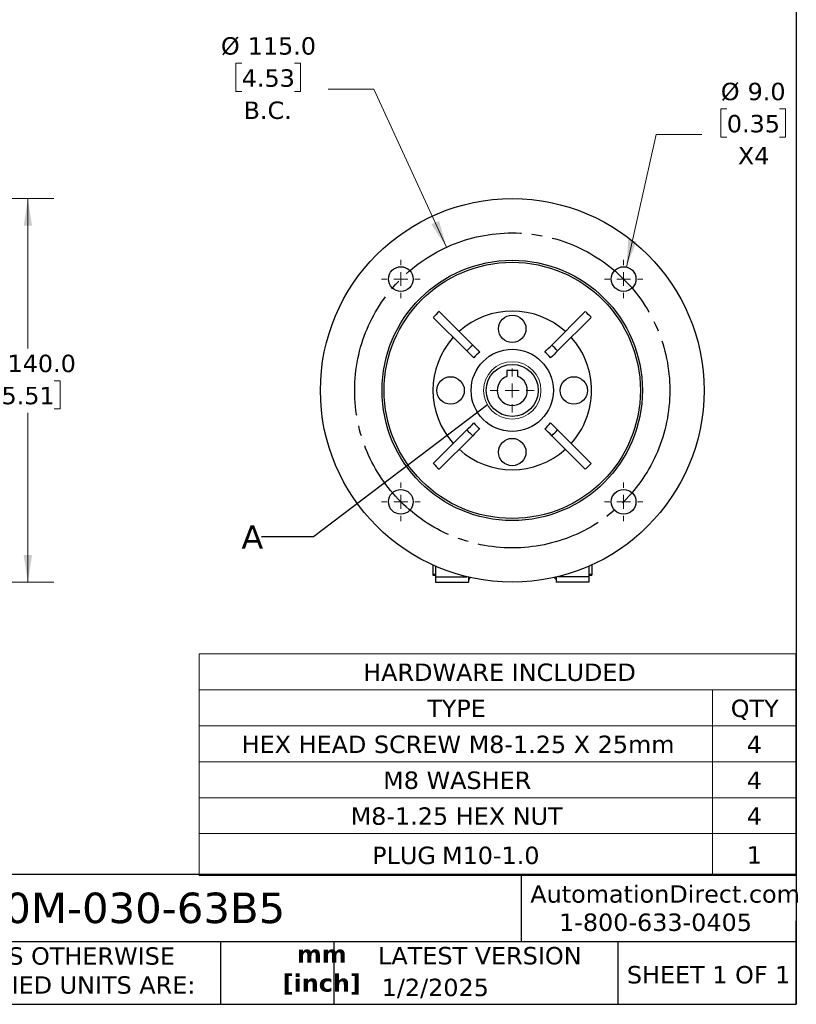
# Model space of a CAD drawing. Header units: millimetres. Extents: x 19 to 819, y 19 to 629.
# Tile 4 of 7: x 536 to 819, y 19 to 378. Entities that reach past the tile are written whole.
import ezdxf

# ---------------------------------------------------------------- set-up
doc = ezdxf.new("R2010")
doc.units = ezdxf.units.MM
doc.header["$LTSCALE"] = 3
doc.linetypes.add('SLD-Center', pattern=[19.05, 15.24, -1.27, 1.27, -1.27])
doc.linetypes.add('SLD-Solid', pattern=[0])
doc.layers.add('CENTER', color=40, linetype='SLD-Center')
doc.layers.add('TEXT', color=140, linetype='SLD-Solid', lineweight=25)
doc.styles.add('SLDTEXTSTYLE0', font='VERDANA.TTF')
doc.styles.add('SLDTEXTSTYLE1', font='VERDANAB.TTF')
doc.styles.get("Standard").update_dxf_attribs({"font": 'VERDANA.TTF'})
doc.dimstyles.new('SLDDIMSTYLE0', dxfattribs={"dimtxt": 6.474023, "dimasz": 9.906, "dimexe": 0, "dimexo": 0.0625, "dimgap": 1.618506, "dimtad": 0, "dimtih": 1, "dimtoh": 1, "dimdec": 1, "dimrnd": 1e-09, "dimzin": 4, "dimdsep": 46, "dimtxsty": 'SLDTEXTSTYLE0', "dimsah": 1, "dimcen": 0.09, "dimadec": 0, "dimazin": 1, "dimtfac": 1, "dimtdec": 1, "dimtofl": 0, "dimtmove": 0, "dimatfit": 3, "dimfxl": 0, "dimfrac": 2, "dimtolj": 1, "dimtzin": 12, "dimarcsym": 0})
doc.dimstyles.new('SLDDIMSTYLE2', dxfattribs={"dimtxt": 6.474023, "dimasz": 9.906, "dimexe": 0, "dimexo": 0.0625, "dimgap": 1.618506, "dimtad": 0, "dimtih": 1, "dimtoh": 1, "dimdec": 1, "dimrnd": 1e-09, "dimzin": 4, "dimdsep": 46, "dimtxsty": 'SLDTEXTSTYLE0', "dimsah": 1, "dimcen": 0, "dimadec": 0, "dimazin": 1, "dimtfac": 1, "dimtdec": 1, "dimtofl": 0, "dimtmove": 0, "dimatfit": 3, "dimfxl": 0, "dimfrac": 2, "dimtolj": 1, "dimtzin": 12, "dimarcsym": 0})
doc.dimstyles.new('SLDDIMSTYLE4', dxfattribs={"dimtxt": 0.18, "dimasz": 9.906, "dimexe": 0, "dimexo": 0.0625, "dimgap": 0, "dimtad": 0, "dimtih": 1, "dimtoh": 1, "dimdec": 0, "dimrnd": 1e-09, "dimzin": 0, "dimdsep": 46, "dimtxsty": 'Standard', "dimblk1": 'NONE', "dimblk2": 'NONE', "dimsah": 1, "dimcen": 0.09, "dimadec": 0, "dimazin": 0, "dimtfac": 9.906, "dimtdec": 0, "dimtofl": 0, "dimtmove": 0, "dimatfit": 3, "dimldrblk": 'NONE', "dimfxl": 0, "dimfrac": 2, "dimtolj": 1, "dimtzin": 0, "dimarcsym": 0})

# ---------------------------------------------------------------- blocks, each defined once
blk = doc.blocks.new('SW_TABLEANNOTATION_0')
at = {"color": 0, "linetype": 'SLD-Solid', "lineweight": 18}
for p, q in [((0, 0), (0, -13.1)), ((0, 0), (187.26, 0)), ((187.26, 0), (217.72, 0)), ((217.72, 0), (217.72, -13.1)), ((0, -13.1), (0, -26.31)), ((0, -13.1), (187.26, -13.1)), ((187.26, -13.1), (187.26, -26.31)), ((187.26, -13.1), (217.72, -13.1)), ((217.72, -13.1), (217.72, -26.31)), ((0, -26.31), (0, -39.42)), ((0, -26.31), (187.26, -26.31)), ((187.26, -26.31), (187.26, -39.42)), ((187.26, -26.31), (217.72, -26.31)), ((217.72, -26.31), (217.72, -39.42)), ((0, -39.42), (0, -52.52)), ((0, -39.42), (187.26, -39.42)), ((187.26, -39.42), (187.26, -52.52)), ((187.26, -39.42), (217.72, -39.42)), ((217.72, -39.42), (217.72, -52.52)), ((0, -52.52), (0, -65.62)), ((0, -52.52), (187.26, -52.52)), ((187.26, -52.52), (187.26, -65.62)), ((187.26, -52.52), (217.72, -52.52)), ((217.72, -52.52), (217.72, -65.62)), ((0, -65.62), (0, -80.84)), ((0, -65.62), (187.26, -65.62)), ((187.26, -65.62), (187.26, -80.84)), ((187.26, -65.62), (217.72, -65.62)), ((217.72, -65.62), (217.72, -80.84)), ((0, -80.84), (187.26, -80.84)), ((187.26, -80.84), (217.72, -80.84))]:
    blk.add_line(p, q, dxfattribs=at)
at = {"color": 0, "linetype": 'Continuous', "lineweight": 0, "char_height": 6.35, "attachment_point": 1, "style": 'SLDTEXTSTYLE0'}
for s, insert in [('HARDWARE INCLUDED', (59.82, -3.52)), ('TYPE', (83.19, -16.68)), ('QTY', (193.94, -16.68)), ('HEX HEAD SCREW M8-1.25 X 25mm', (15.45, -29.83)), ('4', (199.8, -29.83)), ('M8 WASHER', (67.11, -42.94)), ('4', (199.8, -42.94)), ('M8-1.25 HEX NUT', (55.22, -56.04)), ('4', (199.8, -56.04)), ('PLUG', (63.09, -70.37)), ('M10-1.0', (88.56, -70.37)), ('1', (199.8, -70.2))]:
    blk.add_mtext(s, dxfattribs=dict(at, insert=insert))
blk = doc.blocks.new('_D_8')
at = {"color": 7, "linetype": 'SLD-Solid', "lineweight": 0}
for p, q in [((451.15, 313.15), (548.25, 313.15)), ((538.72, 313.15), (538.72, 258.41)), ((529.1, 246.67), (526.93, 246.67)), ((526.93, 246.67), (526.93, 236.38)), ((548.34, 246.67), (550.51, 246.67)), ((550.51, 246.67), (550.51, 236.38)), ((526.93, 236.38), (529.1, 236.38)), ((538.72, 173.15), (538.72, 234.93)), ((550.51, 236.38), (548.34, 236.38)), ((451.15, 173.15), (548.25, 173.15))]:
    blk.add_line(p, q, dxfattribs=at)
at = {"color": 7, "linetype": 'SLD-Solid', "lineweight": 18}
for points in [[(538.72, 313.15), (537.2, 303.24), (540.25, 303.24)], [(538.72, 173.15), (540.25, 183.05), (537.2, 183.05)]]:
    blk.add_solid(points, dxfattribs=at)
at = {"color": 7, "linetype": 'SLD-Solid', "lineweight": 18, "char_height": 6.35, "attachment_point": 1, "style": 'SLDTEXTSTYLE0'}
for s, insert in [('%%c', (521.52, 256.18)), ('140.0', (531.3, 256.18)), ('5.51', (529.1, 244.45))]:
    blk.add_mtext(s, dxfattribs=dict(at, insert=insert))
blk = doc.blocks.new('_D_18')
at = {"color": 7, "linetype": 'SLD-Solid', "lineweight": 0}
for p, q in [((616.76, 362.57), (614.59, 362.57)), ((614.59, 362.57), (614.59, 352.28)), ((636, 362.57), (638.17, 362.57)), ((638.17, 362.57), (638.17, 352.28)), ((614.59, 352.28), (616.76, 352.28)), ((638.17, 352.28), (636, 352.28)), ((665.01, 353.16), (648.34, 353.16)), ((691.51, 295.41), (665.01, 353.16))]:
    blk.add_line(p, q, dxfattribs=at)
at = {"color": 7, "linetype": 'SLD-Solid', "lineweight": 18}
blk.add_solid([(691.51, 295.41), (688.76, 305.05), (685.99, 303.78)], dxfattribs=at)
at = {"color": 7, "linetype": 'SLD-Solid', "lineweight": 18, "char_height": 6.35, "attachment_point": 1, "style": 'SLDTEXTSTYLE0'}
for s, insert in [('%%c', (609.18, 372.08)), ('115.0', (618.95, 372.08)), ('4.53', (616.76, 360.34)), ('B.C.', (617.44, 348.6))]:
    blk.add_mtext(s, dxfattribs=dict(at, insert=insert))
blk = doc.blocks.new('_D_19')
at = {"color": 7, "linetype": 'SLD-Solid', "lineweight": 0}
for p, q in [((793.8, 345.93), (791.62, 345.93)), ((791.62, 345.93), (791.62, 335.64)), ((813.03, 345.93), (815.21, 345.93)), ((815.21, 345.93), (815.21, 335.64)), ((757.13, 288.19), (768.02, 336.53)), ((768.02, 336.53), (784.69, 336.53)), ((791.62, 335.64), (793.8, 335.64)), ((815.21, 335.64), (813.03, 335.64))]:
    blk.add_line(p, q, dxfattribs=at)
at = {"color": 7, "linetype": 'SLD-Solid', "lineweight": 18}
blk.add_solid([(757.13, 288.19), (760.8, 297.52), (757.82, 298.19)], dxfattribs=at)
at = {"color": 7, "linetype": 'SLD-Solid', "lineweight": 18, "char_height": 6.35, "attachment_point": 1, "style": 'SLDTEXTSTYLE0'}
for s, insert in [('%%c', (791.6, 355.44)), ('9.0', (801.38, 355.44)), ('0.35', (793.8, 343.7)), ('X4', (797.82, 331.97))]:
    blk.add_mtext(s, dxfattribs=dict(at, insert=insert))
blk = doc.blocks.new('SW_CENTERMARKSYMBOL_9')
at = {"color": 0, "linetype": 'SLD-Solid', "lineweight": 18}
for p, q in [((0, 5.08), (0, 8.04)), ((-5.08, 0), (-8.04, 0)), ((0, 0), (-2.54, 0)), ((0, 0), (0, 2.54)), ((0, 0), (0, -2.54)), ((0, 0), (2.54, 0)), ((5.08, 0), (8.04, 0)), ((0, -5.08), (0, -8.04))]:
    blk.add_line(p, q, dxfattribs=at)
blk = doc.blocks.new('SW_CENTERMARKSYMBOL_10')
at = {"color": 0, "linetype": 'SLD-Solid', "lineweight": 18}
for p, q in [((0, 5.08), (0, 7.04)), ((-5.08, 0), (-7.04, 0)), ((0, 0), (-2.54, 0)), ((0, 0), (0, 2.54)), ((0, 0), (0, -2.54)), ((0, 0), (2.54, 0)), ((5.08, 0), (7.04, 0)), ((0, -5.08), (0, -7.04))]:
    blk.add_line(p, q, dxfattribs=at)
blk = doc.blocks.new('SW_CENTERMARKSYMBOL_11')
at = {"color": 0, "linetype": 'SLD-Solid', "lineweight": 18}
for p, q in [((0, 5.08), (0, 7.04)), ((-5.08, 0), (-7.04, 0)), ((0, 0), (-2.54, 0)), ((0, 0), (0, 2.54)), ((0, 0), (0, -2.54)), ((0, 0), (2.54, 0)), ((5.08, 0), (7.04, 0)), ((0, -5.08), (0, -7.04))]:
    blk.add_line(p, q, dxfattribs=at)
blk = doc.blocks.new('SW_CENTERMARKSYMBOL_12')
at = {"color": 0, "linetype": 'SLD-Solid', "lineweight": 18}
for p, q in [((0, 5.08), (0, 7.04)), ((-5.08, 0), (-7.04, 0)), ((0, 0), (-2.54, 0)), ((0, 0), (0, 2.54)), ((0, 0), (0, -2.54)), ((0, 0), (2.54, 0)), ((5.08, 0), (7.04, 0)), ((0, -5.08), (0, -7.04))]:
    blk.add_line(p, q, dxfattribs=at)
blk = doc.blocks.new('SW_CENTERMARKSYMBOL_13')
at = {"color": 0, "linetype": 'SLD-Solid', "lineweight": 18}
for p, q in [((0, 5.08), (0, 7.04)), ((-5.08, 0), (-7.04, 0)), ((0, 0), (-2.54, 0)), ((0, 0), (0, 2.54)), ((0, 0), (0, -2.54)), ((0, 0), (2.54, 0)), ((5.08, 0), (7.04, 0)), ((0, -5.08), (0, -7.04))]:
    blk.add_line(p, q, dxfattribs=at)
blk = doc.blocks.new('_None')

msp = doc.modelspace()

# ---------------------------------------------------------------- linework, layer by layer
for p, q in [((698.95, 257.56), (686.69, 269.82)), ((701.07, 259.68), (688.81, 271.94)), ((729.9, 259.68), (742.16, 271.94)), ((732.03, 257.56), (744.28, 269.82)), ((713.49, 250.45), (713.49, 248.27)), ((717.49, 250.45), (713.49, 250.45)), ((717.49, 248.27), (717.49, 250.45)), ((698.95, 228.73), (686.69, 216.47)), ((701.07, 226.61), (688.81, 214.35)), ((729.9, 226.61), (742.16, 214.35)), ((732.03, 228.73), (744.28, 216.47)), ((686.49, 179.43), (686.49, 175.98)), ((687.49, 178.99), (687.49, 175.15)), ((743.49, 178.99), (743.49, 175.15)), ((744.49, 179.43), (744.49, 175.98)), ((687.49, 175.98), (686.49, 175.98)), ((686.49, 175.98), (686.49, 175.65)), ((686.49, 175.65), (687.49, 175.65)), ((687.49, 175.15), (698.87, 175.15)), ((687.49, 175.15), (687.49, 173.15)), ((687.49, 173.15), (699.49, 173.15)), ((699.49, 175), (699.49, 174.15)), ((700.18, 174.84), (699.49, 174.15)), ((699.49, 174.15), (699.49, 173.15)), ((730.79, 174.84), (731.49, 174.15)), ((731.49, 175), (731.49, 174.15)), ((731.49, 174.15), (731.49, 173.15)), ((743.49, 173.15), (731.49, 173.15)), ((743.49, 175.15), (732.1, 175.15)), ((744.49, 175.98), (743.49, 175.98)), ((743.49, 175.65), (744.49, 175.65)), ((743.49, 175.15), (743.49, 173.15)), ((744.49, 175.98), (744.49, 175.65))]:
    msp.add_line(p, q)
for centre, radius in [((715.49, 243.15), 70), ((715.49, 243.15), 47.5), ((715.49, 243.15), 46.75), ((674.83, 283.8), 4.5), ((756.14, 283.8), 4.5), ((715.49, 265.65), 5), ((715.49, 243.15), 15), ((715.49, 243.15), 9.5), ((692.99, 243.15), 5), ((737.99, 243.15), 5), ((715.49, 220.65), 5), ((674.83, 202.49), 4.5), ((756.14, 202.49), 4.5)]:
    msp.add_circle(centre, radius)
at = {"color": 7, "linetype": 'SLD-Solid', "lineweight": 18}
msp.add_circle((715.49, 243.15), 10.48, dxfattribs=at)
for radius, start, end in [(39.25, 132.8097, 137.1903), (28.95, 47.9702, 132.0298), (39.25, 42.8097, 47.1903), (28.95, 137.9702, 222.0298), (28.95, 0, 42.0298), (21.94, 131.08, 138.92), (21.94, 41.08, 48.92), (18.37, 130.3166, 139.6834), (18.37, 40.3166, 49.6834), (5.5, 111.3237, 68.6763), (28.95, 317.9702, 0), (18.37, 220.3166, 229.6834), (18.37, 310.3166, 319.6834), (21.94, 221.08, 228.92), (21.94, 311.08, 318.92), (28.95, 227.9702, 312.0298), (39.25, 222.8097, 227.1903), (39.25, 312.8097, 317.1903)]:
    msp.add_arc((715.49, 243.15), radius, start, end)
for points in [[(701.07, 259.68), (701.91, 258.84), (702.76, 258), (703.6, 257.15)], [(727.37, 257.15), (728.22, 258), (729.06, 258.84), (729.9, 259.68)], [(701.48, 255.03), (700.63, 255.88), (699.79, 256.72), (698.95, 257.56)], [(732.03, 257.56), (731.18, 256.72), (730.34, 255.88), (729.49, 255.03)], [(698.95, 228.73), (699.79, 229.57), (700.63, 230.41), (701.48, 231.26)], [(729.49, 231.26), (730.34, 230.41), (731.18, 229.57), (732.03, 228.73)], [(703.6, 229.14), (702.76, 228.29), (701.91, 227.45), (701.07, 226.61)], [(729.9, 226.61), (729.06, 227.45), (728.22, 228.29), (727.37, 229.14)]]:
    msp.add_open_spline(points, degree=3)
at = {"layer": 'CENTER', "linetype": 'SLD-Center'}
msp.add_circle((715.49, 243.15), 57.5, dxfattribs=at)
at = {"layer": 'TEXT'}
for p, q in [((819.15, 628.65), (819.15, 19.05)), ((819.15, 66.38), (19.05, 66.38)), ((718.73, 66.38), (718.73, 41.91)), ((819.15, 19.05), (819.15, 49.53)), ((819.15, 41.91), (19.05, 41.91)), ((609.07, 41.91), (609.07, 19.05)), ((650.44, 41.91), (650.44, 19.05)), ((754.05, 41.91), (754.05, 19.05)), ((19.05, 19.05), (819.15, 19.05))]:
    msp.add_line(p, q, dxfattribs=at)

# ---------------------------------------------------------------- block references
at = {"color": 7, "linetype": 'Continuous', "lineweight": 0}
for name, p in [('SW_CENTERMARKSYMBOL_10', (674.83, 283.8)), ('SW_CENTERMARKSYMBOL_13', (756.14, 283.8)), ('SW_CENTERMARKSYMBOL_9', (715.49, 243.15)), ('SW_CENTERMARKSYMBOL_11', (674.83, 202.49)), ('SW_CENTERMARKSYMBOL_12', (756.14, 202.49)), ('SW_TABLEANNOTATION_0', (601.28, 146.97))]:
    msp.add_blockref(name, p, dxfattribs=at)

# ---------------------------------------------------------------- texts
at = {"color": 7, "linetype": 'SLD-Solid', "lineweight": 18, "insert": (616.67, 193.87), "char_height": 8.47, "attachment_point": 1, "style": 'SLDTEXTSTYLE0'}
msp.add_mtext('A', dxfattribs=at)
at = {"color": 179, "linetype": 'SLD-Solid', "lineweight": 18, "char_height": 6.35, "attachment_point": 1, "style": 'SLDTEXTSTYLE0'}
for s, insert in [('AutomationDirect.com', (722.08, 62.51)), ('1-800-633-0405', (732.57, 52.19))]:
    msp.add_mtext(s, dxfattribs=dict(at, insert=insert))
at = {"layer": 'TEXT'}
for s, insert, char_height, attachment_point, style in [('WGA-30M-030-63B5', (477.62, 59.82), 11.1125, 1, 'SLDTEXTSTYLE0'), ('UNLESS OTHERWISE ^JSPECIFIED UNITS ARE:', (502.82, 39.87), 6.35, 1, 'SLDTEXTSTYLE0'), ('LATEST VERSION', (703.66, 39.97), 6.35, 2, 'SLDTEXTSTYLE0'), ('mm^J[inch]', (645.97, 40.62), 6.35, 2, 'SLDTEXTSTYLE1'), ('SHEET 1 OF 1', (757.32, 33.03), 6.35, 1, 'SLDTEXTSTYLE0'), ('1/2/2025', (667.84, 28.39), 6.35, 1, 'SLDTEXTSTYLE0')]:
    msp.add_mtext(s, dxfattribs=dict(at, insert=insert, char_height=char_height, attachment_point=attachment_point, style=style))

# ---------------------------------------------------------------- dimensions: what is measured, and where the dimension line sits
at = {"color": 7, "linetype": 'SLD-Solid', "lineweight": 18}
for p1, p2, text, picture, middle in [((739.46, 190.88), (691.51, 295.41), '<>\\PB.C.', '_D_18', (626.38, 356.51)), ((755.16, 279.41), (757.13, 288.19), '<>\\PX4', '_D_19', (803.42, 339.87))]:
    dim = msp.add_diameter_dim_2p(p1=p1, p2=p2, text=text, dimstyle='SLDDIMSTYLE2', dxfattribs=at)
    dim.commit()
    dim.dimension.update_dxf_attribs({"geometry": picture, "text_midpoint": middle, "dimtype": 163})
dim = msp.add_linear_dim(base=(538.72, 173.15), p1=(447.34, 313.15), p2=(447.34, 173.15), angle=90, text='%%c<>', dimstyle='SLDDIMSTYLE0', dxfattribs=at)
dim.commit()
dim.dimension.update_dxf_attribs({"geometry": '_D_8', "text_midpoint": (538.72, 246.67), "dimtype": 160})

# ---------------------------------------------------------------- leaders
at = {"color": 7, "linetype": 'SLD-Solid', "lineweight": 18, "has_arrowhead": 0}
msp.add_leader([(706.44, 237.86), (643, 189.65), (623.95, 189.65)], dimstyle='SLDDIMSTYLE4', dxfattribs=at)

doc.saveas('drawing.dxf')
